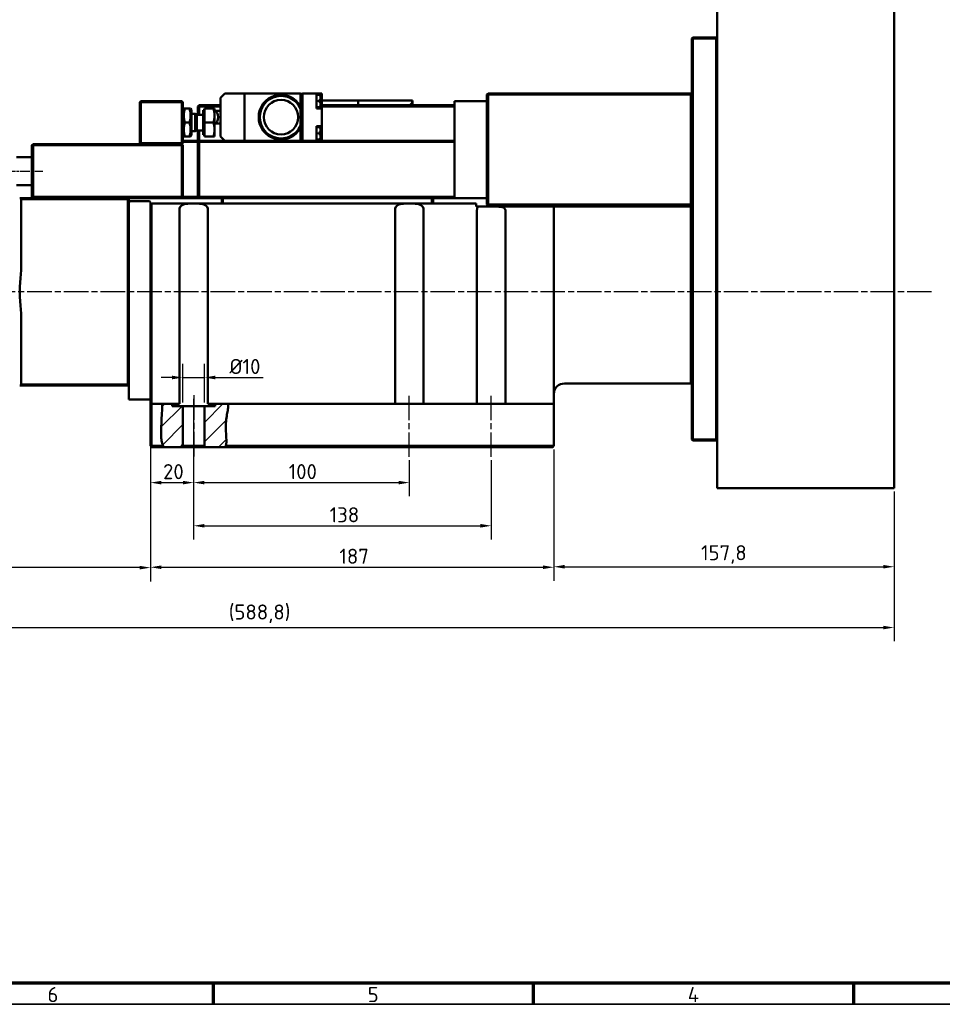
# Model space of a CAD drawing. Header units: millimetres. Extents: x 10 to 1178, y 10 to 831.
# Tile 2 of 8: x 356 to 784, y 10 to 467. Entities that reach past the tile are written whole.
import ezdxf

# ---------------------------------------------------------------- set-up
doc = ezdxf.new("R2010")
doc.units = ezdxf.units.MM
doc.header["$LTSCALE"] = 2
doc.linetypes.add('CHAIN', pattern=[0.3543, 0.2362, -0.0295, 0.0591, -0.0295])
doc.layers.get('0').update_dxf_attribs({"lineweight": 25})
for name, color, linetype, lineweight in [('Bemaßung (ISO)', 7, 'Continuous', 25), ('Mittellinie (ISO)', 7, 'Continuous', 25), ('Rahmen (ISO)', 7, 'Continuous', 70), ('Schraffur (ISO)', 7, 'Continuous', 18), ('Sichtbar (ISO)', 7, 'Continuous', 50), ('Symbol (ISO)', 7, 'Continuous', 25)]:
    doc.layers.add(name, color=color, linetype=linetype, lineweight=lineweight)
doc.styles.add('Notiztext (DIN)', font='isocpeur.ttf')
doc.dimstyles.new('Durchmesser', dxfattribs={"dimscale": 2, "dimtxt": 3.5, "dimasz": 2.5, "dimexe": 3.175, "dimexo": 0.8, "dimgap": 0.8, "dimtad": 1, "dimdec": 3, "dimrnd": 1e-08, "dimtxsty": 'Notiztext (DIN)', "dimcen": 0.09, "dimdle": 10, "dimclrd": 256, "dimclre": 256, "dimclrt": 256, "dimazin": 2, "dimtfac": 0.571429, "dimtdec": 3, "dimtmove": 0, "dimatfit": 3, "dimfxl": 1, "dimtolj": 1, "dimtzin": 0, "dimlwd": -1, "dimlwe": -1, "dimarcsym": 0})
doc.dimstyles.new('Standard (DIN)', dxfattribs={"dimscale": 2, "dimtxt": 3.5, "dimasz": 2.5, "dimexe": 3.175, "dimexo": 0.8, "dimgap": 0.8, "dimtad": 1, "dimdec": 3, "dimrnd": 1e-08, "dimtxsty": 'Notiztext (DIN)', "dimcen": 0.09, "dimdle": 10, "dimclrd": 256, "dimclre": 256, "dimclrt": 256, "dimazin": 2, "dimtfac": 0.571429, "dimtdec": 3, "dimtmove": 0, "dimatfit": 3, "dimfxl": 1, "dimtolj": 1, "dimlwd": -1, "dimlwe": -1, "dimarcsym": 0})

# ---------------------------------------------------------------- blocks, each defined once
blk = doc.blocks.new('Ränder Hagen+Goebel Rahmen')
at = {"layer": 'Rahmen (ISO)'}
for p, q in [((10, 10), (584, 10)), ((222.75, 10), (222.75, 5)), ((297, 10), (297, 5)), ((371.25, 10), (371.25, 5))]:
    blk.add_line(p, q, dxfattribs=at)
at = {"layer": 'Rahmen (ISO)', "linetype": 'Continuous', "lineweight": 35}
blk.add_line((5, 5), (589, 5), dxfattribs=at)
at = {"layer": 'Symbol (ISO)', "char_height": 3.5, "attachment_point": 2, "style": 'Notiztext (DIN)'}
for s, insert in [('6', (185.625, 9)), ('5', (259.875, 9)), ('4', (334.125, 9))]:
    blk.add_mtext(s, dxfattribs=dict(at, insert=insert))
blk = doc.blocks.new('*D15')
at = {"layer": 'Bemaßung (ISO)'}
for p, q in [((603.51, 267.34), (603.51, 206.59)), ((761.31, 247.84), (761.31, 206.59)), ((608.51, 212.94), (756.31, 212.94))]:
    blk.add_line(p, q, dxfattribs=at)
for points in [[(608.51, 213.78), (608.51, 212.11), (603.51, 212.94)], [(756.31, 213.78), (756.31, 212.11), (761.31, 212.94)]]:
    blk.add_solid(points, dxfattribs=at)
at = {"layer": 'Defpoints', "color": 0}
for p in [(603.51, 268.94), (761.31, 249.44), (761.31, 212.94)]:
    blk.add_point(p, dxfattribs=at)
at = {"layer": 'Bemaßung (ISO)', "insert": (671.79, 222.94), "char_height": 7, "attachment_point": 1, "style": 'Notiztext (DIN)'}
blk.add_mtext('\\A1;157,8', dxfattribs=at)
blk = doc.blocks.new('*D16')
at = {"layer": 'Bemaßung (ISO)'}
for p, q in [((416.51, 286.34), (416.51, 245.6)), ((436.51, 262.34), (436.51, 245.6)), ((421.51, 251.95), (431.51, 251.95))]:
    blk.add_line(p, q, dxfattribs=at)
for points in [[(421.51, 252.78), (421.51, 251.12), (416.51, 251.95)], [(431.51, 252.78), (431.51, 251.12), (436.51, 251.95)]]:
    blk.add_solid(points, dxfattribs=at)
at = {"layer": 'Defpoints', "color": 0}
for p in [(416.51, 287.94), (436.51, 263.94), (436.51, 251.95)]:
    blk.add_point(p, dxfattribs=at)
at = {"layer": 'Bemaßung (ISO)', "insert": (422.31, 260.55), "char_height": 7, "attachment_point": 1, "style": 'Notiztext (DIN)'}
blk.add_mtext('\\A1;20', dxfattribs=at)
blk = doc.blocks.new('*D17')
at = {"layer": 'Bemaßung (ISO)'}
for p, q in [((436.51, 290.84), (436.51, 245.61)), ((536.51, 262.34), (536.51, 245.61)), ((441.51, 251.96), (531.51, 251.96))]:
    blk.add_line(p, q, dxfattribs=at)
for points in [[(441.51, 252.79), (441.51, 251.13), (436.51, 251.96)], [(531.51, 252.79), (531.51, 251.13), (536.51, 251.96)]]:
    blk.add_solid(points, dxfattribs=at)
at = {"layer": 'Defpoints', "color": 0}
for p in [(436.51, 292.44), (536.51, 263.94), (536.51, 251.96)]:
    blk.add_point(p, dxfattribs=at)
at = {"layer": 'Bemaßung (ISO)', "insert": (480.56, 260.56), "char_height": 7, "attachment_point": 1, "style": 'Notiztext (DIN)'}
blk.add_mtext('\\A1;100', dxfattribs=at)
blk = doc.blocks.new('*D18')
at = {"layer": 'Bemaßung (ISO)'}
for p, q in [((436.51, 290.84), (436.51, 225.59)), ((574.51, 262.34), (574.51, 225.59)), ((441.51, 231.94), (569.51, 231.94))]:
    blk.add_line(p, q, dxfattribs=at)
for points in [[(441.51, 232.78), (441.51, 231.11), (436.51, 231.94)], [(569.51, 232.78), (569.51, 231.11), (574.51, 231.94)]]:
    blk.add_solid(points, dxfattribs=at)
at = {"layer": 'Defpoints', "color": 0}
for p in [(436.51, 292.44), (574.51, 263.94), (574.51, 231.94)]:
    blk.add_point(p, dxfattribs=at)
at = {"layer": 'Bemaßung (ISO)', "insert": (499.56, 240.54), "char_height": 7, "attachment_point": 1, "style": 'Notiztext (DIN)'}
blk.add_mtext('\\A1;138', dxfattribs=at)
blk = doc.blocks.new('*D19')
at = {"layer": 'Bemaßung (ISO)'}
for p, q in [((416.51, 286.34), (416.51, 206.35)), ((603.51, 267.34), (603.51, 206.35)), ((421.51, 212.7), (598.51, 212.7))]:
    blk.add_line(p, q, dxfattribs=at)
for points in [[(421.51, 213.53), (421.51, 211.86), (416.51, 212.7)], [(598.51, 213.53), (598.51, 211.86), (603.51, 212.7)]]:
    blk.add_solid(points, dxfattribs=at)
at = {"layer": 'Defpoints', "color": 0}
for p in [(416.51, 287.94), (603.51, 268.94), (603.51, 212.7)]:
    blk.add_point(p, dxfattribs=at)
at = {"layer": 'Bemaßung (ISO)', "insert": (504.06, 221.3), "char_height": 7, "attachment_point": 1, "style": 'Notiztext (DIN)'}
blk.add_mtext('\\A1;187', dxfattribs=at)
blk = doc.blocks.new('*D20')
at = {"layer": 'Bemaßung (ISO)'}
for p, q in [((189.01, 316.84), (189.01, 206.17)), ((416.51, 286.34), (416.51, 206.17)), ((411.51, 212.52), (194.01, 212.52))]:
    blk.add_line(p, q, dxfattribs=at)
for points in [[(194.01, 213.35), (194.01, 211.69), (189.01, 212.52)], [(411.51, 213.35), (411.51, 211.69), (416.51, 212.52)]]:
    blk.add_solid(points, dxfattribs=at)
at = {"layer": 'Defpoints', "color": 0}
for p in [(189.01, 318.44), (416.51, 287.94), (189.01, 212.52)]:
    blk.add_point(p, dxfattribs=at)
at = {"layer": 'Bemaßung (ISO)', "insert": (292.44, 222.52), "char_height": 7, "attachment_point": 1, "style": 'Notiztext (DIN)'}
blk.add_mtext('\\A1;227,5', dxfattribs=at)
blk = doc.blocks.new('*D23')
at = {"layer": 'Bemaßung (ISO)'}
for p, q in [((172.51, 345.27), (172.51, 178.39)), ((761.31, 247.84), (761.31, 178.39)), ((177.51, 184.74), (756.31, 184.74))]:
    blk.add_line(p, q, dxfattribs=at)
for points in [[(177.51, 185.57), (177.51, 183.9), (172.51, 184.74)], [(756.31, 185.57), (756.31, 183.9), (761.31, 184.74)]]:
    blk.add_solid(points, dxfattribs=at)
at = {"layer": 'Defpoints', "color": 0}
for p in [(172.51, 346.87), (761.31, 249.44), (761.31, 184.74)]:
    blk.add_point(p, dxfattribs=at)
at = {"layer": 'Bemaßung (ISO)', "insert": (452.79, 195.44), "char_height": 7, "attachment_point": 1, "style": 'Notiztext (DIN)'}
blk.add_mtext('\\A1;(588,8)', dxfattribs=at)
blk = doc.blocks.new('*D24')
at = {"layer": 'Bemaßung (ISO)'}
for p, q in [((431.51, 289.04), (431.51, 307.05)), ((441.51, 289.04), (441.51, 307.05)), ((426.51, 300.7), (421.51, 300.7)), ((431.51, 300.7), (441.51, 300.7)), ((446.51, 300.7), (468.71, 300.7))]:
    blk.add_line(p, q, dxfattribs=at)
for points in [[(426.51, 301.54), (426.51, 299.87), (431.51, 300.7)], [(446.51, 301.54), (446.51, 299.87), (441.51, 300.7)]]:
    blk.add_solid(points, dxfattribs=at)
at = {"layer": 'Defpoints', "color": 0}
for p in [(441.51, 300.7), (431.51, 287.44), (441.51, 287.44)]:
    blk.add_point(p, dxfattribs=at)
at = {"layer": 'Bemaßung (ISO)', "insert": (453.11, 309.3), "char_height": 7, "attachment_point": 1, "style": 'Notiztext (DIN)'}
blk.add_mtext('\\A1;Ø10', dxfattribs=at)

msp = doc.modelspace()

# ---------------------------------------------------------------- hatches: boundary and pattern name
at = {"layer": 'Schraffur (ISO)'}
h = msp.add_hatch(dxfattribs=at)
h.set_pattern_fill('ANSI31', color=256, scale=50.8, style=0)
h.set_pattern_definition([(45, (0, 0), (-4.49013, 4.49013), [])])
edge = h.paths.add_edge_path()
edge.add_spline(control_points=[(422.3861, 268.9424), (422.1624, 269.3718), (421.9863, 269.8459), (421.5692, 271.4474), (421.4538, 272.7291), (421.4034, 276.023), (421.4991, 278.1997), (421.8031, 284.9179), (421.895, 286.8846), (422.0274, 288.4424)], knot_values=[0.05763831, 0.05763831, 0.05763831, 0.05763831, 0.20001946, 0.20001946, 0.48982657, 0.48982657, 0.82352566, 0.82352566, 1.15330369, 1.15330369, 1.15330369, 1.15330369], degree=3, periodic=0)
edge.add_line((422.0274, 288.4424), (426.5119, 288.4424))
edge.add_line((426.5119, 288.4424), (426.5119, 287.4424))
edge.add_line((426.5119, 287.4424), (431.5119, 287.4424))
edge.add_line((431.5119, 287.4424), (431.5119, 268.9424))
edge.add_line((431.5119, 268.9424), (431.0119, 268.4424))
edge.add_line((431.0119, 268.4424), (422.6818, 268.4424))
edge.add_spline(control_points=[(422.6818, 268.4424), (422.5725, 268.6058), (422.4744, 268.7727), (422.3861, 268.9424)], knot_values=[0.05645447, 0.05645447, 0.05645447, 0.05645447, 0.13341627, 0.13341627, 0.13341627, 0.13341627], degree=3, periodic=0)
edge = h.paths.add_edge_path()
edge.add_spline(control_points=[(451.4739, 268.9424), (451.4447, 268.7753), (451.4117, 268.6086), (451.3746, 268.4424)], knot_values=[0.05027149, 0.05027149, 0.05027149, 0.05027149, 0.12155929, 0.12155929, 0.12155929, 0.12155929], degree=3, periodic=0)
edge.add_line((451.3746, 268.4424), (442.0119, 268.4424))
edge.add_line((442.0119, 268.4424), (441.5119, 268.9424))
edge.add_line((441.5119, 268.9424), (441.5119, 287.4424))
edge.add_line((441.5119, 287.4424), (446.5119, 287.4424))
edge.add_line((446.5119, 287.4424), (446.5119, 288.4424))
edge.add_line((446.5119, 288.4424), (452.5479, 288.4424))
edge.add_spline(control_points=[(452.5479, 288.4424), (452.5726, 287.6349), (452.4871, 286.7846), (452.0048, 283.4945), (451.3131, 280.9282), (451.5172, 274.0876), (451.9077, 271.4242), (451.4739, 268.9424)], knot_values=[0.04963108, 0.04963108, 0.04963108, 0.04963108, 0.2873523, 0.2873523, 0.93772515, 0.93772515, 1.39383433, 1.39383433, 1.39383433, 1.39383433], degree=3, periodic=0)

# ---------------------------------------------------------------- linework, layer by layer
at = {"layer": 'Mittellinie (ISO)', "linetype": 'CHAIN', "ltscale": 9.556284}
msp.add_line((349.3119, 396.4424), (366.5119, 396.4424), dxfattribs=at)
at = {"layer": 'Mittellinie (ISO)', "linetype": 'CHAIN', "ltscale": 23.990969}
for p, q in [((778.6867, 340.4424), (168.241, 340.4424)), ((436.5119, 292.4424), (436.5119, 263.9424)), ((536.5119, 263.9424), (536.5119, 292.4424)), ((574.5119, 263.9424), (574.5119, 292.4424))]:
    msp.add_line(p, q, dxfattribs=at)
at = {"layer": 'Sichtbar (ISO)'}
for p, q in [((679.3119, 679.4424), (679.3119, 249.4424)), ((761.3119, 679.4424), (761.3119, 249.4424)), ((667.5119, 457.9424), (668.0119, 458.4424)), ((667.5119, 457.9424), (668.0119, 457.9424)), ((667.5119, 457.9424), (667.5119, 271.9424)), ((668.0119, 457.9424), (668.0119, 458.4424)), ((678.8119, 458.4424), (668.0119, 458.4424)), ((668.0119, 457.9424), (678.8119, 457.9424)), ((668.0119, 271.9424), (668.0119, 457.9424)), ((679.3119, 457.9424), (678.8119, 458.4424)), ((678.8119, 457.9424), (678.8119, 458.4424)), ((678.8119, 457.9424), (679.3119, 457.9424)), ((678.8119, 457.9424), (678.8119, 271.9424)), ((451.0119, 432.4424), (449.0119, 430.4424)), ((449.0119, 412.4424), (449.0119, 430.4424)), ((460.0119, 432.4424), (451.0119, 432.4424)), ((486.0119, 432.4424), (460.0119, 432.4424)), ((460.0119, 410.4424), (460.0119, 432.4424)), ((486.0119, 426.5534), (486.0119, 432.4424)), ((486.0119, 432.3424), (487.0119, 432.3424)), ((487.0119, 410.4424), (487.0119, 432.4424)), ((487.0119, 432.4424), (493.5119, 432.4424)), ((493.5119, 432.4424), (496.0119, 432.4424)), ((493.5119, 425.5424), (493.5119, 432.4424)), ((494.8555, 431.6248), (493.5119, 431.7424)), ((494.5119, 429.3424), (494.5119, 428.5424)), ((494.5119, 429.3424), (494.8555, 429.3424)), ((494.8555, 429.3424), (495.3119, 429.3424)), ((495.3119, 429.3424), (495.3119, 431.1267)), ((496.0119, 428.5424), (496.0119, 432.4424)), ((573.0119, 432.4424), (572.5119, 431.9424)), ((572.5119, 431.9424), (573.0119, 431.9424)), ((572.5119, 431.9424), (572.5119, 380.9424)), ((573.0119, 432.4424), (573.0119, 431.9424)), ((667.0119, 432.4424), (573.0119, 432.4424)), ((573.0119, 431.9424), (667.0119, 431.9424)), ((573.0119, 380.9424), (573.0119, 431.9424)), ((667.5119, 431.9424), (667.0119, 432.4424)), ((667.0119, 431.9424), (667.0119, 432.4424)), ((667.0119, 431.9424), (667.5119, 431.9424)), ((667.0119, 431.9424), (667.0119, 380.9424)), ((412.0119, 428.9424), (411.5119, 428.4424)), ((411.5119, 428.4424), (412.0119, 428.4424)), ((411.5119, 428.4424), (411.5119, 409.4424)), ((412.0119, 428.9424), (412.0119, 428.4424)), ((431.0119, 428.9424), (412.0119, 428.9424)), ((412.0119, 428.4424), (431.0119, 428.4424)), ((412.0119, 409.4424), (412.0119, 428.4424)), ((431.0119, 428.9424), (431.5119, 428.4424)), ((431.0119, 428.9424), (431.0119, 428.4424)), ((431.0119, 428.4424), (431.5119, 428.4424)), ((431.0119, 428.4424), (431.0119, 409.4424)), ((431.5119, 409.4424), (431.5119, 428.4424)), ((431.5119, 424.7424), (431.916, 425.4424)), ((431.916, 425.4424), (432.4966, 425.4424)), ((432.4966, 425.4424), (434.5272, 425.4424)), ((434.5272, 425.4424), (435.1078, 425.4424)), ((435.5119, 424.7424), (435.1078, 425.4424)), ((435.5119, 413.1424), (435.5119, 424.7424)), ((439.0119, 426.9424), (438.5119, 426.4424)), ((438.5119, 426.4424), (438.5119, 422.6041)), ((439.0119, 426.4424), (438.5119, 426.4424)), ((439.0119, 426.4424), (439.0119, 426.9424)), ((449.0119, 426.9424), (439.0119, 426.9424)), ((439.0119, 422.6041), (439.0119, 426.4424)), ((439.0119, 426.4424), (449.0119, 426.4424)), ((441.5119, 425.4424), (445.6313, 425.4424)), ((441.5119, 418.9424), (441.5119, 425.4424)), ((445.6313, 425.4424), (446.2119, 425.4424)), ((446.2119, 422.1924), (446.2119, 425.4424)), ((486.0119, 425.4452), (486.0119, 426.5534)), ((486.0119, 417.4395), (486.0119, 425.4452)), ((494.8555, 426.2599), (493.5119, 426.1424)), ((493.5119, 425.5424), (496.0119, 425.5424)), ((494.8555, 428.5424), (494.5119, 428.5424)), ((495.3119, 428.5424), (494.8555, 428.5424)), ((495.3119, 426.758), (495.3119, 428.5424)), ((511.7369, 429.2424), (496.0119, 429.2424)), ((496.0119, 425.5424), (496.0119, 428.5424)), ((557.5119, 426.9424), (496.0119, 426.9424)), ((496.0119, 426.4424), (557.5119, 426.4424)), ((496.0119, 417.3424), (496.0119, 425.5424)), ((511.7369, 429.2424), (512.7369, 429.2424)), ((513.2054, 429.2424), (512.7369, 429.2424)), ((512.7369, 426.9424), (512.7369, 429.2424)), ((516.6337, 429.2424), (513.2054, 429.2424)), ((518.6653, 429.2424), (516.6337, 429.2424)), ((527.0766, 429.2424), (518.6653, 429.2424)), ((529.5766, 429.2424), (527.0766, 429.2424)), ((534.6221, 429.2424), (529.5766, 429.2424)), ((534.6221, 429.2424), (536.6209, 429.2424)), ((537.9119, 429.2424), (536.6209, 429.2424)), ((537.9119, 427.2424), (537.3706, 427.7836)), ((537.9119, 429.1424), (537.9119, 429.2424)), ((537.9119, 427.2424), (537.9119, 429.1424)), ((538.0119, 429.1424), (537.9119, 429.1424)), ((537.9119, 427.2424), (537.9119, 426.9424)), ((538.0119, 426.9424), (538.0119, 429.1424)), ((557.5119, 410.2704), (557.5119, 428.9424)), ((572.5119, 428.9424), (557.5119, 428.9424)), ((437.1618, 422.9424), (435.5119, 422.9424)), ((437.1618, 422.9424), (437.1618, 414.9424)), ((437.9287, 422.6041), (437.1618, 422.9424)), ((437.9287, 422.6041), (437.9287, 415.2806)), ((440.9118, 422.6041), (437.9287, 422.6041)), ((440.9118, 424.6424), (440.9118, 413.2424)), ((441.5119, 424.6424), (440.9118, 424.6424)), ((449.0119, 424.4274), (446.2119, 424.4274)), ((446.2119, 415.6924), (446.2119, 422.1924)), ((432.4966, 418.9424), (434.5272, 418.9424)), ((441.5119, 418.9424), (445.6313, 418.9424)), ((441.5119, 412.4424), (441.5119, 418.9424)), ((449.0119, 418.4574), (446.2119, 418.4574)), ((446.2119, 412.4424), (446.2119, 415.6924)), ((486.0119, 416.3313), (486.0119, 417.4395)), ((486.0119, 410.4424), (486.0119, 416.3313)), ((493.5119, 417.3424), (496.0119, 417.3424)), ((493.5119, 410.4424), (493.5119, 417.3424)), ((494.8555, 416.6248), (493.5119, 416.7424)), ((495.3119, 414.3424), (495.3119, 416.1267)), ((496.0119, 414.3424), (496.0119, 417.3424)), ((431.5119, 413.1424), (431.916, 412.4424)), ((432.4966, 412.4424), (431.916, 412.4424)), ((432.4966, 412.4424), (434.5272, 412.4424)), ((435.1078, 412.4424), (434.5272, 412.4424)), ((435.5119, 413.1424), (435.1078, 412.4424)), ((437.1618, 414.9424), (435.5119, 414.9424)), ((437.9287, 415.2806), (437.1618, 414.9424)), ((440.9118, 415.2806), (437.9287, 415.2806)), ((438.5119, 415.2806), (438.5119, 410.4424)), ((439.0119, 410.4424), (439.0119, 415.2806)), ((441.5119, 413.2424), (440.9118, 413.2424)), ((441.5119, 412.4424), (445.6313, 412.4424)), ((446.2119, 412.4424), (445.6313, 412.4424)), ((449.0119, 412.4424), (451.0119, 410.4424)), ((494.8555, 411.2599), (493.5119, 411.1424)), ((494.5119, 414.3424), (494.5119, 413.5424)), ((494.5119, 414.3424), (494.8555, 414.3424)), ((494.8555, 413.5424), (494.5119, 413.5424)), ((494.8555, 414.3424), (495.3119, 414.3424)), ((495.3119, 413.5424), (494.8555, 413.5424)), ((495.3119, 411.758), (495.3119, 413.5424)), ((496.0119, 410.4424), (496.0119, 414.3424)), ((362.0119, 408.9424), (361.5119, 408.4424)), ((362.0119, 408.4424), (361.5119, 408.4424)), ((361.5119, 408.4424), (361.5119, 384.4424)), ((362.0119, 408.4424), (362.0119, 408.9424)), ((431.0119, 408.9424), (362.0119, 408.9424)), ((362.0119, 384.4424), (362.0119, 408.4424)), ((362.0119, 408.4424), (431.0119, 408.4424)), ((411.5119, 409.4424), (412.0119, 408.9424)), ((411.5119, 409.4424), (412.0119, 409.4424)), ((412.0119, 409.4424), (412.0119, 408.9424)), ((431.0119, 409.4424), (412.0119, 409.4424)), ((412.0119, 408.9424), (431.0119, 408.9424)), ((431.0119, 408.9424), (431.5119, 409.4424)), ((431.0119, 409.4424), (431.5119, 409.4424)), ((431.0119, 409.4424), (431.0119, 408.9424)), ((431.5119, 408.4424), (431.0119, 408.9424)), ((431.0119, 408.4424), (431.0119, 408.9424)), ((431.5119, 408.4424), (431.0119, 408.4424)), ((431.0119, 408.4424), (431.0119, 384.4424)), ((439.0119, 410.4424), (431.5119, 410.4424)), ((431.5119, 409.9424), (438.5119, 409.9424)), ((431.5119, 384.4424), (431.5119, 408.4424)), ((438.5119, 409.9424), (439.0119, 410.4424)), ((439.0119, 409.9424), (438.5119, 409.9424)), ((438.5119, 409.9424), (438.5119, 384.4424)), ((439.0119, 409.9424), (439.0119, 410.4424)), ((557.5119, 410.4424), (439.0119, 410.4424)), ((439.0119, 384.4424), (439.0119, 409.9424)), ((439.0119, 409.9424), (557.5119, 409.9424)), ((486.0119, 410.5424), (487.0119, 410.5424)), ((557.5119, 409.9424), (557.5119, 410.2704)), ((557.5119, 406.4424), (557.5119, 409.9424)), ((557.5119, 384.4424), (557.5119, 406.4424)), ((354.3119, 402.9424), (361.5119, 402.9424)), ((354.3119, 389.9424), (361.5119, 389.9424)), ((356.5119, 383.9424), (355.8348, 383.9424)), ((356.5119, 383.9424), (356.5119, 383.4424)), ((406.0119, 383.9424), (356.5119, 383.9424)), ((362.0119, 384.4424), (361.5119, 384.4424)), ((362.0119, 383.9424), (361.5119, 384.4424)), ((362.0119, 383.9424), (362.0119, 384.4424)), ((431.0119, 384.4424), (362.0119, 384.4424)), ((406.0119, 383.9424), (406.0119, 383.4424)), ((406.5119, 383.4424), (406.0119, 383.9424)), ((406.0119, 383.9424), (431.0119, 383.9424)), ((431.5119, 384.4424), (431.0119, 384.4424)), ((431.0119, 383.9424), (431.0119, 384.4424)), ((431.0119, 383.9424), (431.5119, 384.4424)), ((431.0119, 383.9424), (439.0119, 383.9424)), ((438.5119, 384.4424), (431.5119, 384.4424)), ((439.0119, 384.4424), (438.5119, 384.4424)), ((439.0119, 383.9424), (438.5119, 384.4424)), ((439.0119, 383.9424), (439.0119, 384.4424)), ((557.5119, 384.4424), (439.0119, 384.4424)), ((439.0119, 383.9424), (557.5119, 383.9424)), ((449.5119, 383.9424), (449.5119, 381.4424)), ((450.0119, 381.4424), (450.0119, 383.9424)), ((547.0119, 383.9424), (547.0119, 381.4424)), ((547.5119, 381.4424), (547.5119, 383.9424)), ((557.5119, 383.9424), (557.5119, 384.4424)), ((572.5119, 383.9424), (557.5119, 383.9424)), ((356.5119, 383.4424), (356.5119, 351.9641)), ((356.5119, 383.4424), (406.0119, 383.4424)), ((406.5119, 383.4424), (406.0119, 383.4424)), ((406.0119, 383.4424), (406.0119, 297.4424)), ((406.5119, 365.9571), (406.5119, 383.4424)), ((407.0119, 382.4424), (406.5119, 381.9424)), ((416.0119, 382.4424), (407.0119, 382.4424)), ((416.5119, 381.9424), (416.0119, 382.4424)), ((416.5119, 380.9424), (416.5119, 381.9424)), ((416.5119, 380.9424), (417.0119, 381.4424)), ((416.5119, 378.4424), (416.5119, 380.9424)), ((417.0119, 381.4424), (417.0119, 378.4424)), ((567.5119, 381.4424), (417.0119, 381.4424)), ((567.5119, 381.4424), (567.5119, 379.9424)), ((568.3833, 379.9424), (567.5119, 379.9424)), ((568.3833, 379.9424), (577.6344, 379.9424)), ((572.5119, 380.9424), (573.0119, 380.9424)), ((572.5119, 380.9424), (573.0119, 380.4424)), ((573.0119, 380.4424), (573.0119, 380.9424)), ((667.0119, 380.9424), (573.0119, 380.9424)), ((573.0119, 380.4424), (667.0119, 380.4424)), ((603.5119, 379.9424), (577.6344, 379.9424)), ((603.5119, 379.9424), (603.5119, 377.9424)), ((608.5119, 379.9424), (603.5119, 379.9424)), ((667.0119, 379.9424), (608.5119, 379.9424)), ((667.0119, 380.4424), (667.5119, 380.9424)), ((667.0119, 380.9424), (667.5119, 380.9424)), ((667.0119, 380.9424), (667.0119, 380.4424)), ((667.5119, 379.9424), (667.0119, 379.9424)), ((667.0119, 297.9424), (667.0119, 379.9424)), ((416.5119, 378.4424), (416.5119, 367.5717)), ((417.0119, 288.4424), (417.0119, 378.4424)), ((429.8975, 288.4424), (429.8975, 378.4424)), ((443.1263, 378.4424), (443.1263, 288.4424)), ((529.8975, 288.4424), (529.8975, 378.4424)), ((543.1263, 378.4424), (543.1263, 288.4424)), ((567.8975, 288.4424), (567.8975, 378.4424)), ((581.1263, 377.9424), (581.1263, 288.4424)), ((603.5119, 361.6556), (603.5119, 377.9424)), ((406.5119, 314.9277), (406.5119, 365.9571)), ((416.5119, 313.313), (416.5119, 367.5717)), ((603.5119, 340.4424), (603.5119, 361.6556)), ((603.5119, 319.2291), (603.5119, 340.4424)), ((356.5119, 328.9206), (356.5119, 297.4424)), ((603.5119, 288.4424), (603.5119, 319.2291)), ((406.5119, 297.4424), (406.5119, 314.9277)), ((416.5119, 313.313), (416.5119, 287.9424)), ((355.8348, 296.9423), (356.5119, 296.9423)), ((356.5119, 297.4424), (356.5119, 296.9424)), ((406.0119, 297.4424), (356.5119, 297.4424)), ((356.5119, 296.9424), (406.0119, 296.9424)), ((406.0119, 296.9424), (406.5119, 297.4424)), ((406.0119, 297.4424), (406.5119, 297.4424)), ((406.0119, 297.4424), (406.0119, 296.9424)), ((406.5119, 290.4424), (406.5119, 297.4424)), ((608.5119, 297.9424), (667.0119, 297.9424)), ((667.5119, 298.4424), (667.0119, 297.9424)), ((406.5119, 290.4424), (416.5119, 290.4424)), ((416.5119, 287.9424), (417.0119, 288.4424)), ((416.5119, 287.9424), (416.5119, 268.9424)), ((417.0119, 268.9424), (417.0119, 288.4424)), ((422.0274, 288.4424), (417.0119, 288.4424)), ((422.0274, 288.4424), (426.5119, 288.4424)), ((426.5119, 288.4424), (426.5119, 287.4424)), ((426.5119, 288.4424), (429.8975, 288.4424)), ((443.1263, 288.4424), (446.5119, 288.4424)), ((446.5119, 288.4424), (452.5479, 288.4424)), ((446.5119, 287.4424), (446.5119, 288.4424)), ((536.5119, 288.4424), (452.5479, 288.4424)), ((574.5119, 288.4424), (536.5119, 288.4424)), ((598.5119, 288.4424), (574.5119, 288.4424)), ((598.5119, 288.4424), (603.5119, 288.4424)), ((603.5119, 268.9424), (603.5119, 288.4424)), ((426.5119, 287.4424), (431.5119, 287.4424)), ((431.5119, 287.4424), (431.5119, 268.9424)), ((441.5119, 287.4424), (431.5119, 287.4424)), ((441.5119, 287.4424), (446.5119, 287.4424)), ((441.5119, 268.9424), (441.5119, 287.4424)), ((667.5119, 271.9424), (668.0119, 271.9424)), ((667.5119, 271.9424), (668.0119, 271.4424)), ((668.0119, 271.4424), (668.0119, 271.9424)), ((678.8119, 271.9424), (668.0119, 271.9424)), ((668.0119, 271.4424), (678.8119, 271.4424)), ((678.8119, 271.4424), (679.3119, 271.9424)), ((678.8119, 271.9424), (679.3119, 271.9424)), ((678.8119, 271.4424), (678.8119, 271.9424)), ((416.5119, 268.9424), (416.7619, 268.6924)), ((416.7619, 268.6924), (417.0119, 268.9424)), ((416.7619, 268.6924), (417.0119, 268.4424)), ((422.3861, 268.9424), (417.0119, 268.9424)), ((417.0119, 268.4424), (422.6818, 268.4424)), ((431.0119, 268.4424), (422.6818, 268.4424)), ((431.5119, 268.9424), (431.0119, 268.4424)), ((431.0119, 268.4424), (442.0119, 268.4424)), ((441.5119, 268.9424), (431.5119, 268.9424)), ((442.0119, 268.4424), (441.5119, 268.9424)), ((451.3746, 268.4424), (442.0119, 268.4424)), ((451.3746, 268.4424), (598.5119, 268.4424)), ((598.5119, 268.9424), (451.4739, 268.9424)), ((598.5119, 268.9424), (603.5119, 268.9424)), ((603.0119, 268.4424), (598.5119, 268.4424)), ((603.5119, 268.9424), (603.0119, 268.4424)), ((761.3119, 249.4424), (679.3119, 249.4424))]:
    msp.add_line(p, q, dxfattribs=at)
at = {"layer": 'Sichtbar (ISO)', "flags": 128}
for points in [[(432.4966, 425.4424), (432.3979, 425.1352), (432.3099, 424.8382), (432.2319, 424.5501), (432.1634, 424.2697), (432.104, 423.9961), (432.0532, 423.7283), (432.0108, 423.4652), (431.9764, 423.206), (431.9499, 422.9499), (431.931, 422.6961), (431.9198, 422.4439), (431.916, 422.1924), (431.9198, 421.9408), (431.931, 421.6886), (431.9499, 421.4348), (431.9764, 421.1787), (432.0108, 420.9195), (432.0532, 420.6565), (432.104, 420.3886), (432.1634, 420.115), (432.2319, 419.8346), (432.3099, 419.5466), (432.3979, 419.2495), (432.4966, 418.9424)], [(434.5272, 418.9424), (434.6259, 419.2495), (434.7139, 419.5466), (434.7919, 419.8346), (434.8604, 420.115), (434.9198, 420.3886), (434.9706, 420.6565), (435.013, 420.9195), (435.0474, 421.1787), (435.0739, 421.4348), (435.0928, 421.6886), (435.104, 421.9408), (435.1078, 422.1924), (435.104, 422.4439), (435.0928, 422.6961), (435.0739, 422.9499), (435.0474, 423.206), (435.013, 423.4652), (434.9706, 423.7283), (434.9198, 423.9961), (434.8604, 424.2697), (434.7919, 424.5501), (434.7139, 424.8382), (434.6259, 425.1352), (434.5272, 425.4424)], [(446.2119, 422.1924), (446.2109, 422.3226), (446.2079, 422.4526), (446.2029, 422.5824), (446.1959, 422.712), (446.187, 422.8417), (446.1761, 422.9715), (446.1633, 423.1015), (446.1485, 423.2317), (446.1317, 423.3624), (446.1129, 423.4936), (446.0922, 423.6254), (446.0695, 423.7579), (446.0447, 423.8912), (446.0179, 424.0255), (445.9891, 424.1607), (445.9582, 424.2971), (445.9251, 424.4347), (445.8899, 424.5737), (445.8525, 424.7141), (445.8129, 424.8561), (445.7711, 424.9998), (445.7269, 425.1453), (445.6803, 425.2928), (445.6313, 425.4424)], [(445.6313, 418.9424), (445.6803, 419.0919), (445.7269, 419.2394), (445.7711, 419.3849), (445.8129, 419.5286), (445.8525, 419.6706), (445.8899, 419.811), (445.9251, 419.95), (445.9582, 420.0876), (445.9891, 420.224), (446.0179, 420.3592), (446.0447, 420.4935), (446.0695, 420.6268), (446.0922, 420.7593), (446.1129, 420.8911), (446.1317, 421.0223), (446.1485, 421.153), (446.1633, 421.2832), (446.1761, 421.4132), (446.187, 421.543), (446.1959, 421.6727), (446.2029, 421.8023), (446.2079, 421.9321), (446.2109, 422.0621), (446.2119, 422.1924)], [(446.2119, 424.4273), (446.2122, 424.4273), (446.2126, 424.4272), (446.2133, 424.4271), (446.2142, 424.4269), (446.2154, 424.4268), (446.2167, 424.4265), (446.2183, 424.4263), (446.2201, 424.426), (446.2221, 424.4256), (446.2244, 424.4253), (446.2268, 424.4249), (446.2295, 424.4244), (446.2324, 424.424), (446.2356, 424.4235), (446.2389, 424.4229), (446.2425, 424.4224), (446.2463, 424.4218), (446.2503, 424.4211), (446.2546, 424.4205), (446.259, 424.4198), (446.2637, 424.4191), (446.2685, 424.4184), (446.2736, 424.4176), (446.2788, 424.4169)], [(432.4966, 418.9424), (432.3979, 418.6352), (432.3099, 418.3382), (432.2319, 418.0501), (432.1634, 417.7697), (432.104, 417.4961), (432.0532, 417.2283), (432.0108, 416.9652), (431.9764, 416.706), (431.9499, 416.4499), (431.931, 416.1961), (431.9198, 415.9439), (431.916, 415.6924), (431.9198, 415.4408), (431.931, 415.1886), (431.9499, 414.9348), (431.9764, 414.6787), (432.0108, 414.4195), (432.0532, 414.1565), (432.104, 413.8886), (432.1634, 413.615), (432.2319, 413.3346), (432.3099, 413.0466), (432.3979, 412.7495), (432.4966, 412.4424)], [(434.5272, 412.4424), (434.6259, 412.7495), (434.7139, 413.0466), (434.7919, 413.3346), (434.8604, 413.615), (434.9198, 413.8886), (434.9706, 414.1565), (435.013, 414.4195), (435.0474, 414.6787), (435.0739, 414.9348), (435.0928, 415.1886), (435.104, 415.4408), (435.1078, 415.6924), (435.104, 415.9439), (435.0928, 416.1961), (435.0739, 416.4499), (435.0474, 416.706), (435.013, 416.9652), (434.9706, 417.2283), (434.9198, 417.4961), (434.8604, 417.7697), (434.7919, 418.0501), (434.7139, 418.3382), (434.6259, 418.6352), (434.5272, 418.9424)], [(446.2119, 415.6924), (446.2109, 415.8226), (446.2079, 415.9526), (446.2029, 416.0824), (446.1959, 416.212), (446.187, 416.3417), (446.1761, 416.4715), (446.1633, 416.6015), (446.1485, 416.7317), (446.1317, 416.8624), (446.1129, 416.9936), (446.0922, 417.1254), (446.0695, 417.2579), (446.0447, 417.3912), (446.0179, 417.5255), (445.9891, 417.6607), (445.9582, 417.7971), (445.9251, 417.9347), (445.8899, 418.0737), (445.8525, 418.2141), (445.8129, 418.3561), (445.7711, 418.4998), (445.7269, 418.6453), (445.6803, 418.7928), (445.6313, 418.9424)], [(445.6313, 412.4424), (445.6803, 412.5919), (445.7269, 412.7394), (445.7711, 412.8849), (445.8129, 413.0286), (445.8525, 413.1706), (445.8899, 413.311), (445.9251, 413.45), (445.9582, 413.5876), (445.9891, 413.724), (446.0179, 413.8592), (446.0447, 413.9935), (446.0695, 414.1268), (446.0922, 414.2593), (446.1129, 414.3911), (446.1317, 414.5223), (446.1485, 414.653), (446.1633, 414.7832), (446.1761, 414.9132), (446.187, 415.043), (446.1959, 415.1727), (446.2029, 415.3023), (446.2079, 415.4321), (446.2109, 415.5621), (446.2119, 415.6924)], [(446.2788, 418.4678), (446.2736, 418.4671), (446.2685, 418.4663), (446.2637, 418.4656), (446.259, 418.4649), (446.2546, 418.4642), (446.2503, 418.4636), (446.2463, 418.4629), (446.2425, 418.4623), (446.2389, 418.4618), (446.2356, 418.4612), (446.2324, 418.4607), (446.2295, 418.4603), (446.2268, 418.4598), (446.2244, 418.4594), (446.2221, 418.4591), (446.2201, 418.4587), (446.2183, 418.4584), (446.2167, 418.4582), (446.2154, 418.4579), (446.2142, 418.4578), (446.2133, 418.4576), (446.2126, 418.4575), (446.2122, 418.4574), (446.2119, 418.4574)], [(429.8975, 378.4424), (429.9969, 379.1565), (430.2856, 379.7996), (430.6975, 380.2902), (431.1824, 380.6449), (431.7287, 380.9016), (432.3273, 381.0865), (432.9703, 381.214), (433.6494, 381.2984), (434.3538, 381.3509), (435.0731, 381.381), (435.7962, 381.3962), (436.5119, 381.4004), (437.2276, 381.3962), (437.9507, 381.381), (438.67, 381.3509), (439.3744, 381.2984), (440.0535, 381.214), (440.6965, 381.0865), (441.2951, 380.9016), (441.8414, 380.6449), (442.3263, 380.2902), (442.7382, 379.7996), (443.0269, 379.1565), (443.1263, 378.4424)], [(529.8975, 378.4424), (529.9969, 379.1565), (530.2856, 379.7996), (530.6975, 380.2902), (531.1824, 380.6449), (531.7287, 380.9016), (532.3273, 381.0865), (532.9703, 381.214), (533.6494, 381.2984), (534.3538, 381.3509), (535.0731, 381.381), (535.7962, 381.3962), (536.5119, 381.4004), (537.2276, 381.3962), (537.9507, 381.381), (538.67, 381.3509), (539.3744, 381.2984), (540.0535, 381.214), (540.6965, 381.0865), (541.2951, 380.9016), (541.8414, 380.6449), (542.3263, 380.2902), (542.7382, 379.7996), (543.0269, 379.1565), (543.1263, 378.4424)], [(567.8975, 378.4424), (567.8984, 378.5092), (567.9011, 378.5764), (567.9055, 378.6439), (567.9117, 378.7116), (567.9196, 378.7793), (567.9293, 378.847), (567.9407, 378.9145), (567.9539, 378.9817), (567.9688, 379.0486), (567.9855, 379.1149), (568.0039, 379.1807), (568.024, 379.2458), (568.0458, 379.31), (568.0694, 379.3733), (568.0946, 379.4357), (568.1214, 379.497), (568.1496, 379.5572), (568.1794, 379.6162), (568.2104, 379.6741), (568.2428, 379.7306), (568.2763, 379.7857), (568.3109, 379.8394), (568.3466, 379.8917), (568.3833, 379.9424)], [(577.6344, 379.9424), (577.8335, 379.9412), (578.0303, 379.9376), (578.2247, 379.9309), (578.4164, 379.9208), (578.6053, 379.9067), (578.7911, 379.8883), (578.9737, 379.8651), (579.1529, 379.8368), (579.3284, 379.8025), (579.5002, 379.7615), (579.6679, 379.713), (579.8314, 379.656), (579.9906, 379.5897), (580.1452, 379.5134), (580.2988, 379.4228), (580.4497, 379.3157), (580.5927, 379.1923), (580.7231, 379.0532), (580.8377, 378.9011), (580.9337, 378.739), (581.0143, 378.5579), (581.0764, 378.3581), (581.1139, 378.149), (581.1263, 377.9424)], [(356.5119, 328.9206), (356.4972, 329.8605), (356.4578, 330.8447), (356.4006, 331.8275), (356.3327, 332.7634), (356.256, 333.6844), (356.172, 334.6382), (356.0864, 335.6139), (356.005, 336.6008), (355.9348, 337.588), (355.8811, 338.5647), (355.8468, 339.5198), (355.8348, 340.4424), (355.8468, 341.3649), (355.8811, 342.32), (355.9348, 343.2967), (356.005, 344.284), (356.0864, 345.2708), (356.172, 346.2465), (356.256, 347.2003), (356.3327, 348.1213), (356.4006, 349.0572), (356.4578, 350.04), (356.4972, 351.0242), (356.5119, 351.9641)], [(422.3861, 268.9424), (422.1853, 269.3695), (422.0121, 269.8259), (421.8647, 270.3134), (421.7417, 270.8329), (421.6416, 271.3841), (421.5628, 271.968), (421.5036, 272.5858), (421.4622, 273.2382), (421.4371, 273.9263), (421.4264, 274.6528), (421.429, 275.4313), (421.4438, 276.2748), (421.4699, 277.1956), (421.5062, 278.2055), (421.5516, 279.3169), (421.6053, 280.5417), (421.6659, 281.8849), (421.7242, 283.1621), (421.7776, 284.3003), (421.8278, 285.3148), (421.8763, 286.2209), (421.9246, 287.034), (421.9745, 287.7693), (422.0274, 288.4424)], [(452.5479, 288.4424), (452.5479, 287.8647), (452.5164, 287.2737), (452.4586, 286.6704), (452.3799, 286.0557), (452.2851, 285.4312), (452.1786, 284.7958), (452.0647, 284.1447), (451.948, 283.473), (451.8327, 282.7756), (451.7234, 282.0475), (451.6243, 281.2839), (451.54, 280.4797), (451.4747, 279.6299), (451.433, 278.7296), (451.4193, 277.7738), (451.4378, 276.7584), (451.4835, 275.7288), (451.5425, 274.7137), (451.6024, 273.7133), (451.6505, 272.7279), (451.6742, 271.7579), (451.6611, 270.8034), (451.5985, 269.8648), (451.4739, 268.9424)], [(422.6818, 268.4424), (422.6682, 268.4628), (422.6547, 268.4833), (422.6413, 268.5038), (422.6281, 268.5244), (422.6149, 268.5449), (422.6019, 268.5656), (422.589, 268.5862), (422.5762, 268.6069), (422.5635, 268.6276), (422.5509, 268.6484), (422.5384, 268.6692), (422.5261, 268.69), (422.5138, 268.7109), (422.5017, 268.7318), (422.4897, 268.7527), (422.4777, 268.7737), (422.4659, 268.7946), (422.4542, 268.8157), (422.4426, 268.8367), (422.4311, 268.8578), (422.4197, 268.8789), (422.4084, 268.9), (422.3972, 268.9212), (422.3861, 268.9424)], [(451.4739, 268.9424), (451.4702, 268.9215), (451.4665, 268.9006), (451.4628, 268.8797), (451.459, 268.8589), (451.4551, 268.838), (451.4513, 268.8171), (451.4474, 268.7963), (451.4434, 268.7754), (451.4394, 268.7546), (451.4354, 268.7337), (451.4313, 268.7129), (451.4272, 268.692), (451.4231, 268.6712), (451.4189, 268.6504), (451.4146, 268.6296), (451.4103, 268.6087), (451.406, 268.5879), (451.4017, 268.5671), (451.3973, 268.5463), (451.3928, 268.5255), (451.3883, 268.5047), (451.3838, 268.4839), (451.3792, 268.4631), (451.3746, 268.4424)]]:
    msp.add_lwpolyline(points, dxfattribs=at)
at = {"layer": 'Sichtbar (ISO)'}
msp.add_circle((477.0119, 421.4424), 8, dxfattribs=at)
for centre, radius, start, end in [((477.0119, 421.4424), 10.35, 29.591846, 330.408154), ((477.0119, 421.4424), 9.85, 23.977434, 336.022566), ((494.8119, 431.1267), 0.5, 0, 85), ((494.8119, 426.758), 0.5, 275, 0), ((494.8119, 416.1267), 0.5, 0, 85), ((494.8119, 411.758), 0.5, 275, 0), ((608.5119, 292.9424), 5, 90, 180)]:
    msp.add_arc(centre, radius, start, end, dxfattribs=at)
for centre, major_axis, ratio, start_param, end_param in [((537.3529, 413.2424), (0, -14.5501), 0.03494208, 3.10666478, 3.48512353), ((446.1345, 421.4424), (0, 2.985), 0.57735027, 3.22544297, 6.19933499)]:
    msp.add_ellipse(centre, major_axis=major_axis, ratio=ratio, start_param=start_param, end_param=end_param, dxfattribs=at)

# ---------------------------------------------------------------- block references
at = {"xscale": 2, "yscale": 2, "zscale": 2}
msp.add_blockref('Ränder Hagen+Goebel Rahmen', (0, 0), dxfattribs=at)

# ---------------------------------------------------------------- dimensions: what is measured, and where the dimension line sits
at = {"layer": 'Bemaßung (ISO)'}
for base, p1, p2, text, dimstyle, picture, middle in [((761.3119, 184.7361), (172.5119, 346.8713), (761.3119, 249.4424), '(<>)', 'Standard (DIN)', '*D23', (465.9119, 184.7361)), ((441.5119, 300.7038), (431.5119, 287.4424), (441.5119, 287.4424), 'Ø<>', 'Durchmesser', '*D24', (460.1119, 300.7038))]:
    dim = msp.add_linear_dim(base=base, p1=p1, p2=p2, angle=180, text=text, dimstyle=dimstyle, override={"dimdec": 3, "dimtp": 0, "dimtm": 0, "dimtdec": 3, "dimatfit": 2}, dxfattribs=at)
    dim.commit()
    dim.dimension.update_dxf_attribs({"geometry": picture, "text_midpoint": middle, "dimtype": 160})
for base, p1, p2, picture, middle in [((189.0119, 212.5209), (416.5119, 287.9424), (189.0119, 318.4424), '*D20', (302.7619, 212.5209)), ((536.5119, 251.9606), (436.5119, 292.4424), (536.5119, 263.9424), '*D17', (486.5119, 251.9606)), ((574.5119, 231.9424), (436.5119, 292.4424), (574.5119, 263.9424), '*D18', (505.5119, 231.9424)), ((436.5119, 251.9489), (416.5119, 287.9424), (436.5119, 263.9424), '*D16', (426.5119, 251.9489)), ((603.5119, 212.6972), (416.5119, 287.9424), (603.5119, 268.9424), '*D19', (510.0119, 212.6972)), ((761.3119, 212.9424), (603.5119, 268.9424), (761.3119, 249.4424), '*D15', (681.4119, 212.9424))]:
    dim = msp.add_linear_dim(base=base, p1=p1, p2=p2, angle=180, dimstyle='Standard (DIN)', override={"dimdec": 3, "dimtp": 0, "dimtm": 0, "dimtdec": 3, "dimatfit": 2}, dxfattribs=at)
    dim.commit()
    dim.dimension.update_dxf_attribs({"geometry": picture, "text_midpoint": middle, "dimtype": 160})

doc.saveas('drawing.dxf')
